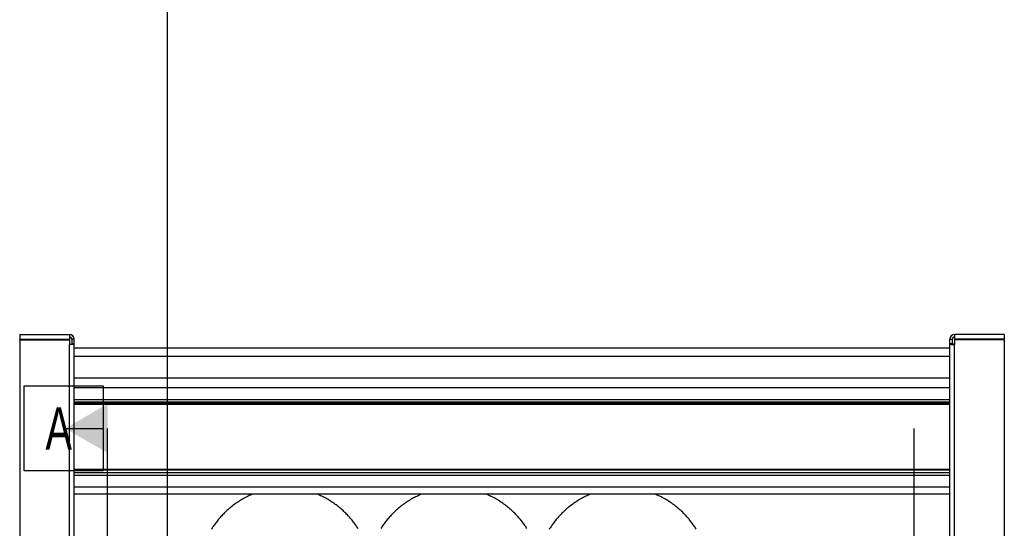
# Model space of a CAD drawing. Extents: x 0 to 420, y 0 to 397.
# Tile 14 of 16: x 152 to 234, y 232 to 273. Entities that reach past the tile are written whole.
import ezdxf

# ---------------------------------------------------------------- set-up
doc = ezdxf.new("R2010")
doc.units = 0
doc.header["$LTSCALE"] = 23.1
for name, color, linetype in [('110528_DXF_DIMENSION', 7, 'CONTINUOUS'), ('110534_DXF_CONTINUOUS_LINE', 7, 'CONTINUOUS'), ('110536_DXF_CONTINUOUS_LINE', 7, 'CONTINUOUS'), ('110801_DXF_CONTINUOUS_LINE', 7, 'CONTINUOUS'), ('AG_HOSE_125_DXF_CONTINUOUS', 7, 'CONTINUOUS')]:
    doc.layers.add(name, color=color, linetype=linetype)
doc.styles.get("Standard").update_dxf_attribs({"font": 'txt', "width": 0.7})

msp = doc.modelspace()

# ---------------------------------------------------------------- linework, layer by layer
at = {"layer": '110528_DXF_DIMENSION', "color": 2, "linetype": 'CONTINUOUS'}
for p, q in [((152.75222, 236.24174), (152.75222, 243.24174)), ((152.75222, 243.24174), (159.25222, 243.24174)), ((159.25222, 243.24174), (159.25222, 236.24174)), ((156.12722, 239.74174), (159.25222, 239.74174)), ((159.62722, 157.24289), (159.62722, 239.74174)), ((226.12272, 239.74174), (226.12272, 157.24289)), ((159.25222, 236.24174), (152.75222, 236.24174))]:
    msp.add_line(p, q, dxfattribs=at)
msp.add_solid([(159.62722, 241.76246), (159.62722, 237.72101), (156.12722, 239.74174)], dxfattribs=at)
at = {"layer": '110534_DXF_CONTINUOUS_LINE', "color": 3, "linetype": 'CONTINUOUS'}
for p, q in [((152.37722, 247.49231), (152.37722, 247.09231)), ((152.37722, 247.49231), (156.47722, 247.49231)), ((152.37722, 247.09231), (156.47722, 247.09231)), ((152.37722, 247.04733), (152.37722, 205.26731)), ((152.37722, 247.04733), (156.47722, 247.04733)), ((156.47722, 247.49231), (156.47722, 247.09231)), ((156.47722, 247.04733), (156.47722, 246.65178)), ((156.87722, 199.16919), (156.87722, 247.09231))]:
    msp.add_line(p, q, dxfattribs=at)
at = {"layer": '110534_DXF_CONTINUOUS_LINE', "color": 7, "linetype": 'CONTINUOUS'}
for p, q in [((152.37722, 247.04733), (152.37722, 247.0771)), ((152.37722, 247.0771), (156.47722, 247.0771)), ((156.47722, 247.04733), (156.47722, 247.0771)), ((156.67722, 247.09231), (156.67722, 246.71132)), ((156.87722, 247.09231), (156.67722, 247.09231)), ((156.67722, 246.71132), (156.87722, 246.71132))]:
    msp.add_line(p, q, dxfattribs=at)
at = {"layer": '110534_DXF_CONTINUOUS_LINE', "color": 9, "linetype": 'CONTINUOUS'}
msp.add_line((156.47722, 199.22643), (156.47722, 246.65178), dxfattribs=at)
at = {"layer": '110534_DXF_CONTINUOUS_LINE', "color": 3, "linetype": 'CONTINUOUS'}
msp.add_arc((156.47722, 247.09231), 0.4, 0, 90, dxfattribs=at)
at = {"layer": '110534_DXF_CONTINUOUS_LINE', "color": 7, "linetype": 'CONTINUOUS'}
msp.add_arc((156.47722, 247.09231), 0.2, 0, 90, dxfattribs=at)
msp.add_open_spline([(156.47722, 246.68155), (156.50274, 246.68155), (156.55009, 246.6829), (156.61168, 246.68832), (156.6524, 246.69612), (156.67192, 246.70351), (156.67722, 246.709), (156.67722, 246.71132)], degree=3, knots=[0, 0, 0, 0, 0.37199971, 0.68878527, 0.90457539, 0.96616636, 1, 1, 1, 1], dxfattribs=at)
at = {"layer": '110534_DXF_CONTINUOUS_LINE', "color": 3, "linetype": 'CONTINUOUS'}
msp.add_open_spline([(156.87722, 246.71132), (156.87722, 246.70668), (156.86662, 246.6957), (156.82759, 246.68092), (156.74614, 246.66532), (156.62297, 246.65448), (156.52827, 246.65178), (156.47722, 246.65178)], degree=3, knots=[0, 0, 0, 0, 0.03383342, 0.09542291, 0.3112148, 0.627999, 1, 1, 1, 1], dxfattribs=at)
at = {"layer": '110536_DXF_CONTINUOUS_LINE', "color": 7, "linetype": 'CONTINUOUS'}
for p, q in [((229.07722, 247.09231), (229.27722, 247.09231)), ((229.27722, 247.09231), (229.27722, 246.71132)), ((233.57722, 247.0771), (229.47722, 247.0771)), ((229.47722, 247.04733), (229.47722, 247.0771)), ((233.57722, 247.04733), (233.57722, 247.0771)), ((229.27722, 246.71132), (229.07722, 246.71132))]:
    msp.add_line(p, q, dxfattribs=at)
at = {"layer": '110536_DXF_CONTINUOUS_LINE', "color": 3, "linetype": 'CONTINUOUS'}
for p, q in [((229.07722, 182.99232), (229.07722, 247.09231)), ((233.57722, 247.49231), (229.47722, 247.49231)), ((229.47722, 247.49231), (229.47722, 247.09231)), ((233.57722, 247.09231), (229.47722, 247.09231)), ((233.57722, 247.04733), (229.47722, 247.04733)), ((229.47722, 247.04733), (229.47722, 246.65178)), ((233.57722, 247.49231), (233.57722, 247.09231)), ((233.57722, 247.04733), (233.57722, 205.26731))]:
    msp.add_line(p, q, dxfattribs=at)
at = {"layer": '110536_DXF_CONTINUOUS_LINE', "color": 9, "linetype": 'CONTINUOUS'}
msp.add_line((229.47722, 199.22643), (229.47722, 246.65178), dxfattribs=at)
at = {"layer": '110536_DXF_CONTINUOUS_LINE', "color": 3, "linetype": 'CONTINUOUS'}
msp.add_arc((229.47722, 247.09231), 0.4, 90, 180, dxfattribs=at)
at = {"layer": '110536_DXF_CONTINUOUS_LINE', "color": 7, "linetype": 'CONTINUOUS'}
msp.add_arc((229.47722, 247.09231), 0.2, 90, 180, dxfattribs=at)
at = {"layer": '110536_DXF_CONTINUOUS_LINE', "color": 3, "linetype": 'CONTINUOUS'}
msp.add_open_spline([(229.07722, 246.71132), (229.07722, 246.70668), (229.08781, 246.6957), (229.12685, 246.68092), (229.2083, 246.66532), (229.33147, 246.65448), (229.42617, 246.65178), (229.47722, 246.65178)], degree=3, knots=[0, 0, 0, 0, 0.03383342, 0.09542291, 0.3112148, 0.627999, 1, 1, 1, 1], dxfattribs=at)
at = {"layer": '110536_DXF_CONTINUOUS_LINE', "color": 7, "linetype": 'CONTINUOUS'}
msp.add_open_spline([(229.47722, 246.68155), (229.4517, 246.68155), (229.40434, 246.6829), (229.34276, 246.68832), (229.30203, 246.69612), (229.28252, 246.70351), (229.27722, 246.709), (229.27722, 246.71132)], degree=3, knots=[0, 0, 0, 0, 0.37199971, 0.68878527, 0.90457539, 0.96616636, 1, 1, 1, 1], dxfattribs=at)
at = {"layer": '110801_DXF_CONTINUOUS_LINE', "color": 7, "linetype": 'CONTINUOUS'}
for p, q in [((156.87722, 246.3932), (229.07722, 246.3932)), ((229.07722, 243.89231), (156.87722, 243.89231)), ((229.07722, 234.31209), (156.87722, 234.31209))]:
    msp.add_line(p, q, dxfattribs=at)
at = {"layer": '110801_DXF_CONTINUOUS_LINE', "color": 9, "linetype": 'CONTINUOUS'}
for p, q in [((156.87722, 245.69332), (229.07722, 245.69332)), ((229.07722, 243.08824), (156.87722, 243.08824)), ((156.87722, 242.13712), (229.07722, 242.13712)), ((156.87722, 241.94041), (229.07722, 241.94041)), ((229.07722, 241.78678), (156.87722, 241.78678)), ((229.07722, 241.72121), (156.87722, 241.72121)), ((229.07722, 236.36426), (156.87722, 236.36426)), ((229.07722, 236.28998), (156.87722, 236.28998)), ((229.07722, 236.08199), (156.87722, 236.08199)), ((229.07722, 235.85915), (156.87722, 235.85915)), ((229.07722, 234.90802), (156.87722, 234.90802))]:
    msp.add_line(p, q, dxfattribs=at)
at = {"layer": 'AG_HOSE_125_DXF_CONTINUOUS', "color": 4, "linetype": 'CONTINUOUS'}
for p, q in [((164.57497, 246.3932), (164.57497, 397.12314)), ((164.57497, 118.91756), (164.57497, 248.32539)), ((164.57497, 220.99231), (164.57497, 234.31209))]:
    msp.add_line(p, q, dxfattribs=at)
at = {"layer": 'AG_HOSE_125_DXF_CONTINUOUS', "color": 7, "linetype": 'CONTINUOUS'}
for points in [[(171.57471, 234.31209), (171.52324, 234.29093), (171.41666, 234.24503), (171.31103, 234.19747), (171.20645, 234.14831), (171.10292, 234.09757), (171.00048, 234.04528), (170.89921, 233.99151), (170.79914, 233.93627), (170.70027, 233.87962), (170.60271, 233.82162), (170.50646, 233.7623), (170.41154, 233.70171), (170.31806, 233.63995), (170.22602, 233.57705), (170.13542, 233.51304), (170.04637, 233.44804), (169.95885, 233.38208), (169.87287, 233.31521), (169.78851, 233.24753), (169.70575, 233.17908), (169.62459, 233.1099), (169.54511, 233.0401), (169.46727, 232.96973), (169.39108, 232.89882), (169.31659, 232.82749), (169.2438, 232.75581), (169.17268, 232.68379), (169.1032, 232.61148), (169.0354, 232.53897), (168.9692, 232.46626), (168.9045, 232.39327), (168.84124, 232.32), (168.77944, 232.24652), (168.71908, 232.17286), (168.66005, 232.09895), (168.60242, 232.02491), (168.54641, 231.95111), (168.49202, 231.87761), (168.43919, 231.80441), (168.38803, 231.73177), (168.33862, 231.6599), (168.29081, 231.58866), (168.24436, 231.5178), (168.19925, 231.44736)], [(180.30167, 231.44906), (180.25629, 231.51988), (180.20978, 231.59078), (180.16212, 231.66174), (180.1131, 231.73301), (180.06266, 231.80461), (180.0108, 231.87647), (179.95742, 231.94866), (179.90244, 232.02119), (179.84586, 232.09399), (179.78771, 232.16695), (179.72795, 232.24003), (179.66655, 232.31321), (179.60356, 232.38635), (179.53895, 232.45943), (179.47269, 232.5324), (179.40485, 232.60513), (179.33541, 232.67758), (179.26433, 232.74972), (179.19167, 232.82146), (179.1174, 232.89276), (179.0415, 232.96357), (178.96398, 233.03384), (178.88483, 233.10353), (178.80404, 233.1726), (178.72162, 233.24097), (178.63756, 233.30862), (178.55186, 233.37548), (178.46454, 233.4415), (178.37558, 233.50664), (178.285, 233.57085), (178.19291, 233.63399), (178.09928, 233.69605), (178.00415, 233.75697), (177.90768, 233.81661), (177.80991, 233.87491), (177.71083, 233.93186), (177.61056, 233.98736), (177.50912, 234.04139), (177.40653, 234.09391), (177.30285, 234.14487), (177.1981, 234.19425), (177.09231, 234.24202), (176.98555, 234.28812), (176.92744, 234.31209)], [(185.50679, 234.31209), (185.4389, 234.28397), (185.33178, 234.23751), (185.22564, 234.18938), (185.12056, 234.13963), (185.01656, 234.08829), (184.91366, 234.03538), (184.81196, 233.98097), (184.71146, 233.92509), (184.61219, 233.86777), (184.51427, 233.80911), (184.41769, 233.74913), (184.32247, 233.68788), (184.22872, 233.62545), (184.13644, 233.56189), (184.04563, 233.49722), (183.95639, 233.43155), (183.86871, 233.36494), (183.78258, 233.2974), (183.6981, 233.22906), (183.61523, 233.15994), (183.53398, 233.0901), (183.45442, 233.01964), (183.37654, 232.94862), (183.30032, 232.87707), (183.22584, 232.80513), (183.15312, 232.73287), (183.08209, 232.6603), (183.01277, 232.58751), (182.94517, 232.51456), (182.87922, 232.44146), (182.81484, 232.36816), (182.75196, 232.29467), (182.6906, 232.22105), (182.63073, 232.14734), (182.57229, 232.07351), (182.5153, 231.99965), (182.45989, 231.926), (182.40604, 231.85261), (182.35371, 231.77948), (182.3029, 231.70673), (182.25364, 231.63447), (182.20584, 231.56264), (182.15937, 231.49112)], [(194.20041, 231.50149), (194.15366, 231.57317), (194.10557, 231.64518), (194.05602, 231.71761), (194.00491, 231.79052), (193.95226, 231.86381), (193.89813, 231.9373), (193.84245, 232.01102), (193.78523, 232.08489), (193.72661, 232.15866), (193.66663, 232.23221), (193.60521, 232.30561), (193.54233, 232.37882), (193.478, 232.45179), (193.41215, 232.5245), (193.34469, 232.59704), (193.27555, 232.6694), (193.20473, 232.74151), (193.13224, 232.8133), (193.05804, 232.88476), (192.98212, 232.95582), (192.90454, 233.02636), (192.8253, 233.09635), (192.74437, 233.16574), (192.66181, 233.23444), (192.57761, 233.30239), (192.49176, 233.36956), (192.40431, 233.43586), (192.31525, 233.50126), (192.22458, 233.5657), (192.13242, 233.62906), (192.03875, 233.69132), (191.94359, 233.75242), (191.84707, 233.81224), (191.74923, 233.87074), (191.65006, 233.9279), (191.54967, 233.98361), (191.44809, 234.03786), (191.34533, 234.09061), (191.24147, 234.14179), (191.13654, 234.19138), (191.03055, 234.23936), (190.9236, 234.28567), (190.85969, 234.31209)], [(199.43906, 234.31209), (199.37821, 234.28697), (199.27132, 234.24075), (199.1654, 234.19286), (199.06053, 234.14337), (198.95673, 234.09228), (198.85403, 234.03964), (198.75252, 233.9855), (198.65221, 233.9299), (198.55313, 233.87288), (198.45536, 233.81451), (198.35893, 233.75482), (198.26385, 233.69386), (198.1702, 233.63171), (198.07801, 233.56842), (197.98726, 233.50402), (197.89807, 233.43862), (197.81044, 233.37226), (197.72435, 233.30499), (197.63991, 233.23693), (197.55713, 233.16813), (197.47599, 233.09863), (197.39654, 233.02852), (197.31877, 232.95787), (197.24266, 232.8867), (197.16819, 232.81504), (197.09534, 232.74293), (197.02409, 232.67042), (196.95445, 232.59758), (196.8864, 232.52441), (196.81992, 232.45098), (196.7551, 232.37744), (196.6919, 232.30382), (196.63031, 232.23016), (196.57038, 232.15661), (196.51209, 232.08322), (196.4554, 232.01), (196.40032, 231.93706), (196.34688, 231.8645), (196.29498, 231.79229), (196.24449, 231.72031), (196.19539, 231.64862), (196.14764, 231.5772), (196.10109, 231.50592), (196.05571, 231.43477)], [(208.16805, 231.44597), (208.12252, 231.51709), (208.07566, 231.58858), (208.02747, 231.66037), (207.97781, 231.73259), (207.92659, 231.80531), (207.87382, 231.87839), (207.81958, 231.95167), (207.76381, 232.02515), (207.70651, 232.09876), (207.64783, 232.17226), (207.5878, 232.24553), (207.52634, 232.31863), (207.46343, 232.39155), (207.39905, 232.46423), (207.33317, 232.53666), (207.26567, 232.60892), (207.1965, 232.68099), (207.12566, 232.7528), (207.05316, 232.8243), (206.97895, 232.89545), (206.90303, 232.96621), (206.82546, 233.03645), (206.74622, 233.10615), (206.66529, 233.17525), (206.58276, 233.24364), (206.4986, 233.31128), (206.41282, 233.37813), (206.32548, 233.44408), (206.23659, 233.50909), (206.14614, 233.57312), (206.05418, 233.63611), (205.96068, 233.69802), (205.86566, 233.7588), (205.76929, 233.81831), (205.67157, 233.87652), (205.57252, 233.9334), (205.47227, 233.98883), (205.37088, 234.04278), (205.26832, 234.09523), (205.1647, 234.14611), (205.06001, 234.19541), (204.9543, 234.2431), (204.84762, 234.28912), (204.79187, 234.31209)]]:
    msp.add_lwpolyline(points, dxfattribs=at)

# ---------------------------------------------------------------- texts
at = {"layer": '110528_DXF_DIMENSION', "color": 2, "linetype": 'CONTINUOUS', "insert": (154.50222, 241.49174), "char_height": 3.5, "width": 4.5, "attachment_point": 1}
msp.add_mtext('A', dxfattribs=at)

doc.saveas('drawing.dxf')
